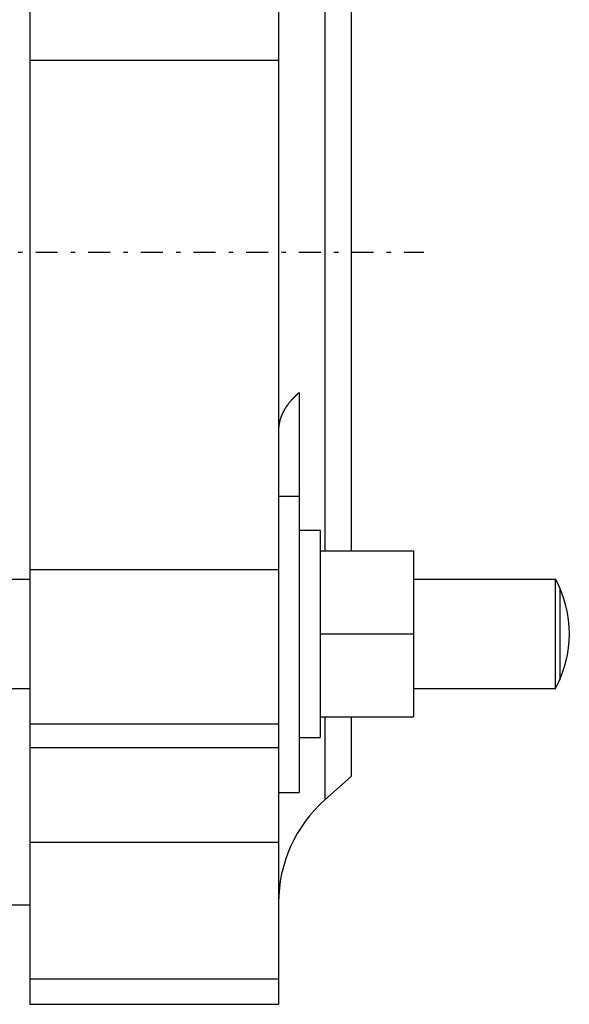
# Model space of a CAD drawing. Header units: millimetres. Extents: x -47 to 473, y 5 to 278.
# Tile 6 of 13: x 393 to 473, y 18 to 161. Entities that reach past the tile are written whole.
import ezdxf

# ---------------------------------------------------------------- set-up
doc = ezdxf.new("R2010")
doc.units = ezdxf.units.MM
doc.header["$MEASUREMENT"] = 0
doc.linetypes.add('DASH-DOT', pattern=[7.62, 3.175, -1.905, 0.635, -1.905])
doc.layers.add('4', color=7, linetype='Continuous')

msp = doc.modelspace()

# ---------------------------------------------------------------- linework, layer by layer
at = {"color": 7, "linetype": 'Continuous', "lineweight": 30}
for p, q in [((394.45, 267.23), (394.45, 18.33)), ((430.45, 267.23), (430.45, 18.33)), ((440.95, 203.12), (440.95, 83.98)), ((433.45, 106.92), (433.45, 48.98)), ((433.45, 86.98), (436.45, 86.98)), ((436.45, 86.98), (436.45, 56.98)), ((436.45, 83.98), (450, 83.98)), ((450, 83.98), (450, 59.98)), ((390.53, 79.89), (394.45, 79.89)), ((450, 79.89), (470.53, 79.89)), ((470.53, 64.07), (470.53, 79.89)), ((471.15, 78.61), (471.15, 65.34)), ((436.45, 71.98), (450, 71.98)), ((390.53, 64.07), (394.45, 64.07)), ((450, 64.07), (470.53, 64.07)), ((436.45, 59.98), (450, 59.98)), ((440.95, 59.98), (440.95, 51.34)), ((433.45, 56.98), (436.45, 56.98)), ((437.13, 47.93), (440.95, 51.34)), ((430.45, 48.98), (433.45, 48.98)), ((388.53, 32.73), (394.45, 32.73)), ((394.45, 18.33), (430.45, 18.33))]:
    msp.add_line(p, q, dxfattribs=at)
at = {"color": 254, "linetype": 'Continuous', "lineweight": 30}
for p, q in [((437.13, 206.52), (437.13, 83.98)), ((394.45, 155.03), (430.45, 155.03)), ((430.45, 91.9), (433.45, 91.9)), ((394.45, 81.27), (430.45, 81.27)), ((437.13, 59.98), (437.13, 47.93)), ((394.45, 58.96), (430.45, 58.96)), ((394.45, 55.5), (430.45, 55.5)), ((394.45, 41.8), (430.45, 41.8)), ((394.45, 22.03), (430.45, 22.03))]:
    msp.add_line(p, q, dxfattribs=at)
at = {"color": 7, "linetype": 'Continuous', "lineweight": 30}
for centre, radius, start, end in [((455.89, 71.98), 16.65, 331.6244, 28.3756), ((450.45, 33.01), 20, 131.7451, 180)]:
    msp.add_arc(centre, radius, start, end, dxfattribs=at)
msp.add_open_spline([(433.45, 106.92), (433.44, 106.91), (433.4, 106.88), (433.36, 106.84), (433.32, 106.81), (433.27, 106.77), (433.23, 106.73), (433.19, 106.69), (433.14, 106.65), (433.1, 106.62), (433.06, 106.58), (433.02, 106.54), (432.97, 106.5), (432.93, 106.46), (432.89, 106.42), (432.85, 106.38), (432.81, 106.34), (432.77, 106.3), (432.73, 106.26), (432.69, 106.22), (432.65, 106.18), (432.61, 106.14), (432.57, 106.1), (432.53, 106.06), (432.49, 106.01), (432.45, 105.97), (432.41, 105.93), (432.37, 105.89), (432.33, 105.85), (432.29, 105.8), (432.25, 105.76), (432.22, 105.72), (432.18, 105.67), (432.14, 105.63), (432.1, 105.59), (432.07, 105.54), (432.03, 105.5), (432, 105.45), (431.96, 105.41), (431.92, 105.36), (431.89, 105.32), (431.85, 105.27), (431.82, 105.23), (431.78, 105.18), (431.75, 105.13), (431.72, 105.09), (431.68, 105.04), (431.65, 104.99), (431.62, 104.95), (431.58, 104.9), (431.55, 104.85), (431.52, 104.81), (431.49, 104.76), (431.46, 104.71), (431.43, 104.66), (431.4, 104.61), (431.37, 104.56), (431.34, 104.51), (431.31, 104.46), (431.28, 104.41), (431.25, 104.36), (431.22, 104.31), (431.2, 104.26), (431.17, 104.21), (431.14, 104.16), (431.12, 104.11), (431.09, 104.06), (431.06, 104.01), (431.04, 103.96), (431.01, 103.91), (430.99, 103.85), (430.97, 103.8), (430.94, 103.75), (430.92, 103.7), (430.9, 103.64), (430.88, 103.59), (430.85, 103.54), (430.83, 103.48), (430.81, 103.43), (430.79, 103.38), (430.77, 103.32), (430.75, 103.27), (430.74, 103.21), (430.72, 103.16), (430.7, 103.1), (430.68, 103.05), (430.67, 102.99), (430.65, 102.94), (430.64, 102.88), (430.62, 102.83), (430.61, 102.77), (430.59, 102.72), (430.58, 102.66), (430.57, 102.6), (430.56, 102.55), (430.55, 102.49), (430.54, 102.43), (430.53, 102.38), (430.52, 102.32), (430.51, 102.26), (430.5, 102.21), (430.49, 102.15), (430.48, 102.09), (430.48, 102.04), (430.47, 101.98), (430.47, 101.92), (430.46, 101.86), (430.46, 101.81), (430.45, 101.75), (430.45, 101.69), (430.45, 101.64), (430.45, 101.58), (430.45, 101.53), (430.45, 101.47), (430.45, 101.46)], degree=3, knots=[0, 0, 0, 0, 0.057311, 0.114619, 0.171929, 0.229245, 0.286571, 0.343909, 0.401252, 0.458598, 0.515945, 0.5733, 0.630659, 0.68802, 0.745379, 0.802744, 0.860113, 0.917482, 0.974848, 1.032218, 1.089592, 1.146966, 1.204336, 1.26171, 1.319087, 1.376465, 1.433841, 1.491219, 1.548602, 1.605987, 1.663371, 1.720758, 1.778154, 1.835552, 1.892948, 1.950347, 2.007754, 2.065164, 2.12257, 2.179972, 2.237379, 2.294788, 2.352192, 2.409587, 2.466986, 2.524386, 2.581781, 2.639166, 2.696554, 2.753942, 2.811326, 2.868702, 2.926079, 2.983459, 3.040838, 3.09821, 3.155584, 3.212965, 3.270348, 3.327728, 3.385114, 3.442512, 3.499916, 3.557318, 3.614722, 3.672143, 3.72957, 3.786992, 3.844409, 3.901837, 3.959271, 4.016699, 4.074117, 4.131544, 4.188977, 4.246405, 4.303822, 4.361246, 4.418677, 4.476106, 4.533526, 4.590953, 4.64839, 4.70583, 4.763266, 4.820711, 4.878173, 4.935642, 4.993112, 5.050592, 5.108097, 5.165612, 5.223122, 5.280627, 5.338153, 5.395686, 5.453208, 5.510713, 5.568231, 5.625752, 5.683257, 5.740737, 5.798222, 5.855705, 5.91317, 5.970604, 6.028034, 6.085459, 6.142864, 6.200234, 6.257575, 6.314905, 6.372234, 6.429571, 6.429571, 6.429571, 6.429571], dxfattribs=at)
at = {"layer": '4', "color": 7, "linetype": 'DASH-DOT', "lineweight": 30}
msp.add_line((250.51, 127.23), (451.46, 127.23), dxfattribs=at)

doc.saveas('drawing.dxf')
